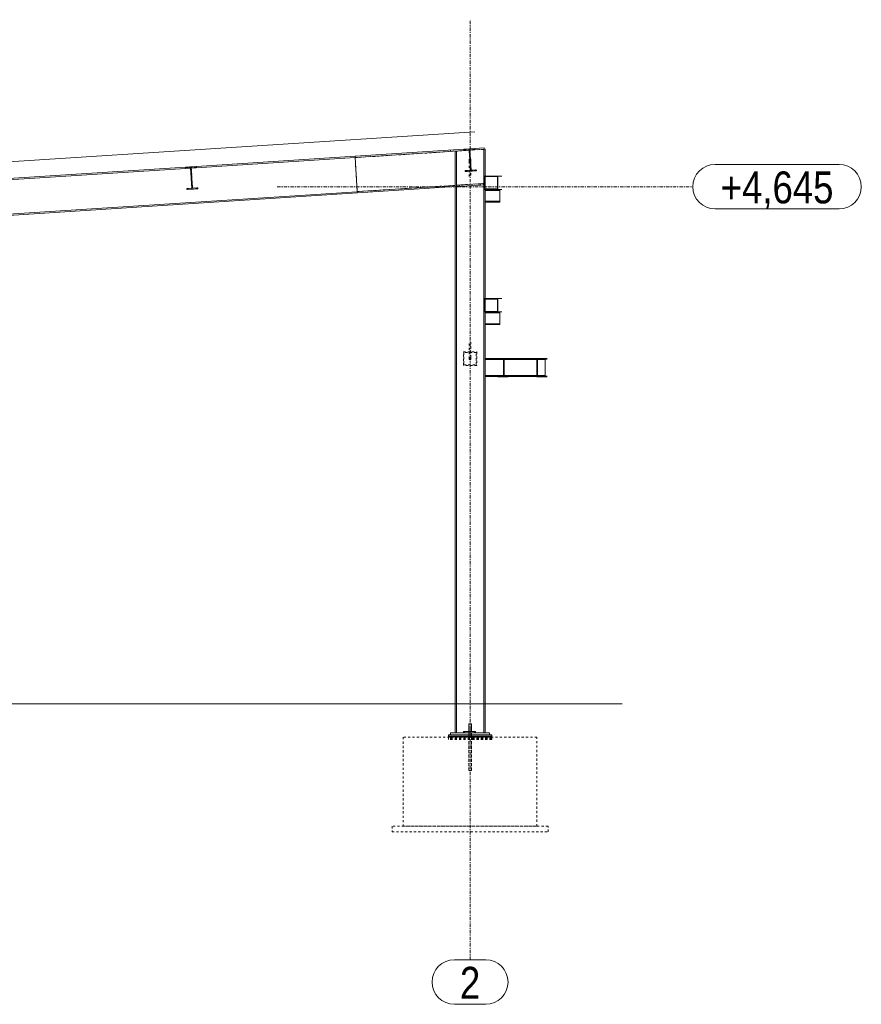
# Model space of a CAD drawing. Header units: millimetres. Extents: x 160938 to 520640, y 9197 to 248394.
# Tile 39 of 137: x 268949 to 276505, y 52924 to 61769. Entities that reach past the tile are written whole.
import ezdxf

# ---------------------------------------------------------------- set-up
doc = ezdxf.new("R2010")
doc.units = ezdxf.units.MM
doc.header["$LTSCALE"] = 10
doc.linetypes.add('DXK_LINE_DOT2', pattern=[3.9198, 1.9599, -1.9599])
doc.linetypes.add('DXK_LINE_DOT3', pattern=[5.9187, 2.979, -0.9799, 0.9799, -0.9799])
doc.styles.add('Arial Narrow', font='ARIALN.TTF', dxfattribs={"height": 0.2})

msp = doc.modelspace()

# ---------------------------------------------------------------- linework, layer by layer
at = {"color": 252, "linetype": 'DXK_LINE_DOT3', "lineweight": 15}
for p, q in [((272992.2, 53323.7), (272992.2, 61768.7)), ((271260.7, 60268.7), (274992.2, 60268.7))]:
    msp.add_line(p, q, dxfattribs=at)
at = {"color": 252, "lineweight": 15}
for p, q in [((273035.6, 60761), (262707.2, 60094.8)), ((263007, 55623.7), (274359.1, 55623.7))]:
    msp.add_line(p, q, dxfattribs=at)
at = {"color": 252, "linetype": 'Continuous', "lineweight": 15}
for p, q in [((272935.8, 60604.5), (271959.1, 60541.5)), ((272983.7, 60595.6), (271959.8, 60529.5)), ((272816.8, 60584.8), (272816, 60596.8)), ((272870.2, 60588.3), (272857.2, 60587.4)), ((272870.2, 55363.7), (272870.2, 60588.3)), ((272935.8, 60604.5), (273035.6, 60611)), ((272936.4, 60596), (272935.8, 60604.5)), ((272983.5, 60599.1), (272936.4, 60596)), ((272995.3, 60416.5), (272983.5, 60599.1)), ((273036.2, 60602.5), (272989.1, 60599.5)), ((272989.1, 60599.5), (273000.9, 60416.8)), ((273119.2, 60604.3), (272989.3, 60595.9)), ((273118.4, 60616.3), (273035.6, 60610.9)), ((273035.6, 60611), (273036.2, 60602.5)), ((273114.2, 60604), (273127.2, 60604.8)), ((273114.2, 55363.7), (273114.2, 60604)), ((273119.2, 60604.3), (273118.4, 60616.3)), ((273127.2, 60604.8), (273127.2, 60363.7)), ((271959.8, 60530), (270489.3, 60435.2)), ((271959.1, 60541.5), (270535.6, 60449.7)), ((271959.1, 60541.5), (271959.8, 60530)), ((271959.8, 60529.5), (271959.1, 60541.5)), ((271979.5, 60224.2), (271959.8, 60529.5)), ((272857.2, 55363.7), (272857.2, 60587.4)), ((270483.7, 60434.8), (267989.3, 60273.9)), ((270435.8, 60443.3), (268035.6, 60288.4)), ((270435.8, 60443.2), (270535.6, 60449.7)), ((270436.4, 60434.8), (270435.8, 60443.2)), ((270483.5, 60437.8), (270436.4, 60434.8)), ((270495.3, 60255.2), (270483.5, 60437.8)), ((270536.2, 60441.2), (270489.1, 60438.2)), ((270489.1, 60438.2), (270500.9, 60255.6)), ((270535.6, 60449.7), (270536.2, 60441.2)), ((272948.2, 60413.4), (272995.3, 60416.5)), ((272948.8, 60404.9), (272948.2, 60413.4)), ((273048.6, 60411.4), (272948.8, 60404.9)), ((273048, 60419.9), (273000.9, 60416.8)), ((273048.6, 60411.4), (273048, 60419.9)), ((275192.2, 60468.7), (276304.6, 60468.7)), ((273122.3, 60243.7), (273122.3, 60363.7)), ((273242.3, 60363.7), (273122.3, 60363.7)), ((273127.3, 60248.7), (273127.3, 60358.7)), ((273127.3, 60358.7), (273237.3, 60358.7)), ((273237.3, 60358.7), (273237.3, 60248.7)), ((273242.3, 60363.7), (273278.1, 60363.7)), ((273242.3, 60243.7), (273242.3, 60363.7)), ((270448.2, 60252.1), (270495.3, 60255.2)), ((270448.8, 60243.7), (270448.2, 60252.1)), ((270548.6, 60250.1), (270448.8, 60243.7)), ((270548, 60258.6), (270500.9, 60255.6)), ((270548.6, 60250.1), (270548, 60258.6)), ((271979.5, 60224.2), (272856.4, 60280.7)), ((271980.3, 60212.2), (272857.2, 60268.8)), ((272837.2, 60267.5), (272836.5, 60279.4)), ((272857.2, 60280.8), (272856.4, 60280.7)), ((272857.2, 60268.8), (272856.4, 60280.7)), ((272871.5, 60281.7), (273112.1, 60297.3)), ((272872.3, 60269.7), (272871.5, 60281.7)), ((272872.3, 60269.7), (273112.9, 60285.3)), ((273112.9, 60285.3), (273112.1, 60297.3)), ((273122.3, 60243.7), (273242.3, 60243.7)), ((273127.2, 60243.7), (273127.2, 60235.7)), ((273127.2, 60243.7), (273127.2, 59263.7)), ((273127.2, 60235.7), (273258.8, 60235.7)), ((273237.3, 60248.7), (273127.3, 60248.7)), ((273258.1, 60243.7), (273242.3, 60243.7)), ((273258.8, 60243.7), (273258.1, 60243.7)), ((273258.7, 60137.7), (273258.7, 60235.7)), ((273258.8, 60243.7), (273278.1, 60243.7)), ((273258.8, 60235.7), (273258.8, 60243.7)), ((271979.6, 60223.7), (264045.8, 59711.9)), ((264046.6, 59700.5), (271980.3, 60212.2)), ((271980.3, 60212.2), (271979.5, 60224.2)), ((271979.6, 60223.7), (271980.3, 60212.2)), ((273127.2, 60129.7), (273127.2, 60137.7)), ((273127.2, 60137.7), (273258.8, 60137.7)), ((273127.2, 60129.7), (273258.8, 60129.7)), ((273258.8, 60129.7), (273258.8, 60137.7)), ((275192.2, 60068.7), (276304.6, 60068.7)), ((273122.3, 59143.7), (273122.3, 59263.7)), ((273242.3, 59263.7), (273122.3, 59263.7)), ((273242.3, 59263.7), (273278.1, 59263.7)), ((273242.3, 59143.7), (273242.3, 59263.7)), ((273127.3, 59148.7), (273127.3, 59258.7)), ((273127.3, 59258.7), (273237.3, 59258.7)), ((273237.3, 59258.7), (273237.3, 59148.7)), ((273122.3, 59143.7), (273242.3, 59143.7)), ((273127.2, 59143.7), (273127.2, 55363.7)), ((273127.2, 59143.7), (273127.2, 59135.7)), ((273127.2, 59135.7), (273258.8, 59135.7)), ((273237.3, 59148.7), (273127.3, 59148.7)), ((273258.1, 59143.7), (273242.3, 59143.7)), ((273258.8, 59143.7), (273258.1, 59143.7)), ((273258.7, 59037.7), (273258.7, 59135.7)), ((273258.8, 59143.7), (273278.1, 59143.7)), ((273258.8, 59135.7), (273258.8, 59143.7)), ((273127.2, 59029.7), (273127.2, 59037.7)), ((273127.2, 59037.7), (273258.8, 59037.7)), ((273127.2, 59029.7), (273258.8, 59029.7)), ((273258.8, 59029.7), (273258.8, 59037.7)), ((273242.3, 58723.7), (273127.2, 58723.7)), ((273293.4, 58716.3), (273127.2, 58716.3)), ((273242.3, 58723.7), (273242.3, 58719.7)), ((273297.4, 58723.7), (273242.3, 58723.7)), ((273242.3, 58719.7), (273293.4, 58719.7)), ((273293.4, 58719.7), (273293.4, 58565.7)), ((273313.8, 58723.7), (273297.4, 58723.7)), ((273297.4, 58561.7), (273297.4, 58723.7)), ((273592.6, 58723.7), (273313.8, 58723.7)), ((273592.6, 58716.3), (273313.8, 58716.3)), ((273592.6, 58723.7), (273592.6, 58561.7)), ((273647.6, 58723.7), (273592.6, 58723.7)), ((273596.6, 58565.7), (273596.6, 58719.7)), ((273596.6, 58719.7), (273647.6, 58719.7)), ((273665.5, 58716.3), (273613, 58716.3)), ((273664, 58723.7), (273647.6, 58723.7)), ((273647.6, 58719.7), (273647.6, 58723.7)), ((273664, 58719.7), (273647.6, 58719.7)), ((273665.5, 58723.7), (273664, 58723.7)), ((273665.5, 58563.7), (273665.5, 58723.7)), ((273683.3, 58723.7), (273665.5, 58723.7)), ((273683.3, 58719.7), (273665.5, 58719.7)), ((273293.4, 58571.1), (273127.2, 58571.1)), ((273242.3, 58563.7), (273127.2, 58563.7)), ((273293.4, 58565.7), (273242.3, 58565.7)), ((273242.3, 58565.7), (273242.3, 58561.7)), ((273242.3, 58561.7), (273297.4, 58561.7)), ((273297.4, 58561.7), (273333.1, 58561.7)), ((273592.6, 58571.1), (273313.8, 58571.1)), ((273592.6, 58563.7), (273313.8, 58563.7)), ((273592.6, 58561.7), (273647.6, 58561.7)), ((273647.6, 58565.7), (273596.6, 58565.7)), ((273665.5, 58571.1), (273613, 58571.1)), ((273664, 58565.7), (273647.6, 58565.7)), ((273647.6, 58561.7), (273647.6, 58565.7)), ((273647.6, 58561.7), (273683.3, 58561.7)), ((273665.5, 58563.7), (273664, 58563.7)), ((273683.3, 58565.7), (273665.5, 58565.7)), ((272932.2, 55375.7), (273032.2, 55375.7)), ((272932.2, 55363.7), (272932.2, 55375.7)), ((273004.2, 55443.7), (272980.2, 55443.7)), ((272980.2, 55375.7), (272980.2, 55443.7)), ((272982.2, 55363.7), (272982.2, 55375.7)), ((273004.2, 55375.7), (273004.2, 55443.7)), ((273032.2, 55375.7), (273032.2, 55363.7)), ((272817.2, 55343.7), (272797.2, 55343.7)), ((272797.2, 55333.7), (272797.2, 55343.7)), ((272980.2, 55333.7), (272797.2, 55333.7)), ((272980.2, 55333.7), (272797.2, 55333.7)), ((272797.2, 55325.7), (272797.2, 55333.7)), ((272980.2, 55325.7), (272797.2, 55325.7)), ((272797.2, 55323.7), (272797.2, 55325.7)), ((272980.2, 55325.7), (272797.2, 55325.7)), ((272817.2, 55363.7), (272817.2, 55343.7)), ((272817.2, 55363.7), (273167.2, 55363.7)), ((272817.2, 55343.7), (273167.2, 55343.7)), ((272980.2, 55323.7), (272980.2, 55343.7)), ((273004.2, 55323.7), (273004.2, 55343.7)), ((273187.2, 55333.7), (273004.2, 55333.7)), ((273187.2, 55333.7), (273004.2, 55333.7)), ((273187.2, 55325.7), (273004.2, 55325.7)), ((273187.2, 55325.7), (273004.2, 55325.7)), ((273167.2, 55363.7), (273167.2, 55343.7)), ((273187.2, 55343.7), (273167.2, 55343.7)), ((273187.2, 55333.7), (273187.2, 55343.7)), ((273187.2, 55325.7), (273187.2, 55333.7)), ((273187.2, 55323.7), (273187.2, 55325.7)), ((272851, 53323.7), (273133.4, 53323.7)), ((272851, 52923.7), (273133.4, 52923.7))]:
    msp.add_line(p, q, dxfattribs=at)
at = {"color": 252, "linetype": 'DXK_LINE_DOT2', "lineweight": 15}
for p, q in [((273114.2, 60604), (272870.2, 60588.3)), ((272935.8, 60604.5), (273035.6, 60611)), ((273035.6, 60610.9), (272935.8, 60604.5)), ((272936.4, 60596), (272935.8, 60604.5)), ((272983.5, 60599.1), (272936.4, 60596)), ((272995.3, 60416.5), (272983.5, 60599.1)), ((272989.3, 60595.9), (272983.7, 60595.6)), ((273036.2, 60602.5), (272989.1, 60599.5)), ((272989.1, 60599.5), (273000.9, 60416.8)), ((273035.6, 60611), (273036.2, 60602.5)), ((271959.8, 60529.5), (272857.2, 60587.4)), ((271959.8, 60530), (271979.6, 60223.7)), ((272857.2, 60587.4), (272857.2, 60280.8)), ((272984.2, 60508), (272985.3, 60511.8)), ((272985.3, 60504.1), (272984.2, 60508)), ((272984.2, 60359.3), (272984.2, 60508)), ((272985.3, 60511.8), (272988.2, 60514.6)), ((272988.2, 60501.3), (272985.3, 60504.1)), ((272988.2, 60514.6), (272992.2, 60515.6)), ((272992.2, 60500.3), (272988.2, 60501.3)), ((272992.2, 60515.6), (272996.2, 60514.6)), ((272996.2, 60501.3), (272992.2, 60500.3)), ((272996.2, 60514.6), (272999.1, 60511.8)), ((272999.1, 60504.1), (272996.2, 60501.3)), ((272999.1, 60511.8), (273000.2, 60508)), ((273000.2, 60508), (272999.1, 60504.1)), ((273000.2, 60508), (273000.2, 60359.3)), ((270435.8, 60443.2), (270535.6, 60449.7)), ((270535.6, 60449.7), (270435.8, 60443.3)), ((270436.4, 60434.8), (270435.8, 60443.2)), ((270483.5, 60437.8), (270436.4, 60434.8)), ((270495.3, 60255.2), (270483.5, 60437.8)), ((270489.3, 60435.2), (270483.7, 60434.8)), ((270536.2, 60441.2), (270489.1, 60438.2)), ((270489.1, 60438.2), (270500.9, 60255.6)), ((270535.6, 60449.7), (270536.2, 60441.2)), ((272948.2, 60413.4), (272995.3, 60416.5)), ((272948.8, 60404.9), (272948.2, 60413.4)), ((273048.6, 60411.4), (272948.8, 60404.9)), ((273000.9, 60416.8), (273048, 60419.9)), ((273048, 60419.9), (273048.6, 60411.4)), ((273127.2, 60363.7), (273127.2, 60243.7)), ((270448.2, 60252.1), (270495.3, 60255.2)), ((270448.8, 60243.7), (270448.2, 60252.1)), ((270548.6, 60250.1), (270448.8, 60243.7)), ((270500.9, 60255.6), (270548, 60258.6)), ((270548, 60258.6), (270548.6, 60250.1)), ((272856.4, 60280.7), (271979.5, 60224.2)), ((272871.5, 60281.7), (273112.1, 60297.3)), ((272872.3, 60269.7), (272871.5, 60281.7)), ((272872.3, 60269.7), (273112.9, 60285.3)), ((272897.9, 60271.4), (272897.1, 60283.4)), ((273087.3, 60283.6), (273086.5, 60295.6)), ((273112.9, 60285.3), (273112.1, 60297.3)), ((273258.1, 60243.7), (273127.2, 60243.7)), ((273127.2, 60235.7), (273127.2, 60243.7)), ((273127.2, 60137.7), (273127.2, 60235.7)), ((273258.8, 60243.7), (273258.1, 60243.7)), ((273127.2, 60129.7), (273127.2, 60137.7)), ((273127.2, 59263.7), (273127.2, 59143.7)), ((273258.1, 59143.7), (273127.2, 59143.7)), ((273127.2, 59135.7), (273127.2, 59143.7)), ((273127.2, 59037.7), (273127.2, 59135.7)), ((273258.8, 59143.7), (273258.1, 59143.7)), ((273127.2, 59029.7), (273127.2, 59037.7)), ((272984.2, 58723.7), (272984.2, 58872.4)), ((273000.2, 58872.4), (273000.2, 58723.7)), ((272932.2, 58663.7), (272932.2, 58783.7)), ((272932.2, 58783.7), (273052.2, 58783.7)), ((273047.2, 58778.7), (272937.2, 58778.7)), ((272937.2, 58778.7), (272937.2, 58668.7)), ((272988.2, 58730.4), (272992.2, 58731.4)), ((272992.2, 58731.4), (272996.2, 58730.4)), ((273047.2, 58668.7), (273047.2, 58778.7)), ((273052.2, 58783.7), (273052.2, 58663.7)), ((273052.2, 58663.7), (272932.2, 58663.7)), ((272937.2, 58668.7), (273047.2, 58668.7)), ((272984.2, 58723.7), (272985.3, 58727.6)), ((272985.3, 58719.9), (272984.2, 58723.7)), ((272985.3, 58727.6), (272988.2, 58730.4)), ((272988.2, 58717.1), (272985.3, 58719.9)), ((272992.2, 58716.1), (272988.2, 58717.1)), ((272996.2, 58717.1), (272992.2, 58716.1)), ((272996.2, 58730.4), (272999.1, 58727.6)), ((272999.1, 58719.9), (272996.2, 58717.1)), ((272999.1, 58727.6), (273000.2, 58723.7)), ((273000.2, 58723.7), (272999.1, 58719.9)), ((273127.2, 58723.7), (273127.2, 58563.7)), ((273313.8, 58723.7), (273242.3, 58723.7)), ((273313.8, 58716.3), (273293.4, 58716.3)), ((273333.1, 58723.7), (273313.8, 58723.7)), ((273664, 58723.7), (273592.6, 58723.7)), ((273613, 58716.3), (273592.6, 58716.3)), ((273665.5, 58723.7), (273664, 58723.7)), ((273665.5, 58719.7), (273664, 58719.7)), ((273313.8, 58563.7), (273242.3, 58563.7)), ((273313.8, 58571.1), (273293.4, 58571.1)), ((273613, 58571.1), (273592.6, 58571.1)), ((273664, 58563.7), (273592.6, 58563.7)), ((273665.5, 58565.7), (273664, 58565.7)), ((272942.2, 55375.7), (273042.2, 55375.7)), ((272942.2, 55363.7), (272942.2, 55375.7)), ((273004.2, 55443.7), (272980.2, 55443.7)), ((272980.2, 55443.7), (272980.2, 55023.7)), ((272980.2, 55343.7), (272980.2, 55375.7)), ((272992.2, 55339.7), (272992.2, 55399.7)), ((272992.2, 55339.7), (272992.2, 55399.7)), ((272992.2, 55363.7), (272992.2, 55375.7)), ((273004.2, 55443.7), (273004.2, 55023.7)), ((273004.2, 55343.7), (273004.2, 55375.7)), ((273042.2, 55375.7), (273042.2, 55363.7)), ((272392.2, 55323.7), (272392.2, 54523.7)), ((273592.2, 55323.7), (272392.2, 55323.7)), ((272797.2, 55320.7), (272797.2, 55323.7)), ((273187.2, 55320.7), (272797.2, 55320.7)), ((273187.2, 55320.7), (272797.2, 55320.7)), ((272797.2, 55315.7), (272797.2, 55320.7)), ((273187.2, 55315.7), (272797.2, 55315.7)), ((273187.2, 55315.7), (272797.2, 55315.7)), ((272797.2, 55312.7), (272797.2, 55315.7)), ((273187.2, 55312.7), (272797.2, 55312.7)), ((273187.2, 55312.7), (272797.2, 55312.7)), ((272797.2, 55309.7), (272797.2, 55312.7)), ((273187.2, 55309.7), (272797.2, 55309.7)), ((272797.2, 55307.7), (272797.2, 55309.7)), ((273187.2, 55309.7), (272797.2, 55309.7)), ((273187.2, 55307.7), (272797.2, 55307.7)), ((273187.2, 55307.7), (272797.2, 55307.7)), ((272797.2, 55305.7), (272797.2, 55307.7)), ((273187.2, 55305.7), (272797.2, 55305.7)), ((273187.2, 55305.7), (272797.2, 55305.7)), ((272797.2, 55304.7), (272797.2, 55305.7)), ((273187.2, 55304.7), (272797.2, 55304.7)), ((273187.2, 55304.7), (272797.2, 55304.7)), ((272797.2, 55303.7), (272797.2, 55304.7)), ((273187.2, 55303.7), (272797.2, 55303.7)), ((273167.2, 55343.7), (272817.2, 55343.7)), ((273127.2, 55363.7), (272857.2, 55363.7)), ((273032.2, 55363.7), (272932.2, 55363.7)), ((273042.2, 55363.7), (272942.2, 55363.7)), ((273004.2, 55333.7), (272980.2, 55333.7)), ((273004.2, 55333.7), (272980.2, 55333.7)), ((273004.2, 55325.7), (272980.2, 55325.7)), ((273004.2, 55325.7), (272980.2, 55325.7)), ((272980.2, 55023.7), (272980.2, 55323.7)), ((272992.2, 55343.7), (272992.2, 55363.7)), ((272992.2, 55343.7), (272992.2, 55363.7)), ((273004.2, 55023.7), (273004.2, 55323.7)), ((273187.2, 55320.7), (273187.2, 55323.7)), ((273187.2, 55315.7), (273187.2, 55320.7)), ((273187.2, 55312.7), (273187.2, 55315.7)), ((273187.2, 55309.7), (273187.2, 55312.7)), ((273187.2, 55307.7), (273187.2, 55309.7)), ((273187.2, 55305.7), (273187.2, 55307.7)), ((273187.2, 55304.7), (273187.2, 55305.7)), ((273187.2, 55303.7), (273187.2, 55304.7)), ((273592.2, 54523.7), (273592.2, 55323.7)), ((273004.2, 55023.7), (272980.2, 55023.7)), ((273004.2, 55023.7), (272980.2, 55023.7)), ((272292.2, 54523.7), (272292.2, 54473.7)), ((273692.2, 54523.7), (272292.2, 54523.7)), ((272392.2, 54523.7), (273592.2, 54523.7)), ((273692.2, 54473.7), (273692.2, 54523.7)), ((272292.2, 54473.7), (273692.2, 54473.7))]:
    msp.add_line(p, q, dxfattribs=at)
at = {"color": 252, "linetype": 'Continuous', "lineweight": 15}
for centre, start, end in [((275192.2, 60268.7), 90, 270), ((276304.6, 60268.7), 270, 90), ((272851, 53123.7), 90, 270), ((273133.4, 53123.7), 270, 90)]:
    msp.add_arc(centre, 200, start, end, dxfattribs=at)

# ---------------------------------------------------------------- texts
at = {"color": 252, "linetype": 'Continuous', "lineweight": 15, "style": 'Arial Narrow'}
for s, height, p in [('+4,645', 286.33, (275242.2, 60118.7)), ('2', 286.3, (272901, 52973.7))]:
    msp.add_text(s, height=height, dxfattribs=at).set_placement(p)

doc.saveas('drawing.dxf')
